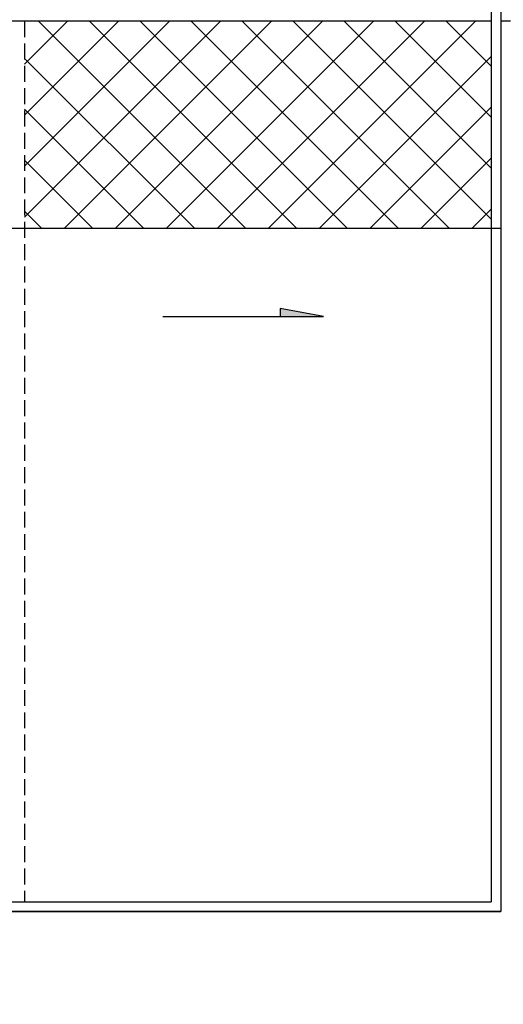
# Model space of a CAD drawing. Extents: x -424536 to -66822, y 139826 to 492209.
# Tile 81 of 91: x -93722 to -86133, y 239196 to 254654. Entities that reach past the tile are written whole.
import ezdxf

# ---------------------------------------------------------------- set-up
doc = ezdxf.new("R2010")
doc.units = 0
doc.header["$LTSCALE"] = 1000
doc.header["$MEASUREMENT"] = 0
doc.linetypes.add('DASH', pattern=[0.35, 0.25, -0.1])
for name, color, linetype in [('A乔木图例', 94, 'Continuous'), ('FG', 252, 'Continuous'), ('PUB_DIM', 3, 'Continuous'), ('体育设施', 7, 'Continuous')]:
    doc.layers.add(name, color=color, linetype=linetype)
doc.styles.add('DIM_FONT', font='SIMPLEX', dxfattribs={"width": 0.7, "bigfont": 'GBCBIG'})
doc.dimstyles.new('DIMN300', dxfattribs={"dimscale": 3, "dimtxt": 300, "dimasz": 100, "dimexe": 250, "dimexo": 300, "dimgap": 150, "dimtad": 1, "dimdec": 0, "dimzin": 0, "dimdsep": 46, "dimtxsty": 'DIM_FONT', "dimblk": 'ARCHTICK', "dimcen": 0.09, "dimclrt": 7, "dimazin": 2, "dimtfac": 1, "dimtdec": 0, "dimtix": 1, "dimtmove": 2, "dimatfit": 3, "dimldrblk": 'ARCHTICK', "dimfxl": 1, "dimtolj": 1, "dimtzin": 0, "dimarcsym": 0})

# ---------------------------------------------------------------- blocks, each defined once
blk = doc.blocks.new('_ArchTick')
at = {"color": 0, "linetype": 'ByBlock', "const_width": 0.4}
blk.add_lwpolyline([(-0.5, -0.5), (0.5, 0.5)], dxfattribs=at)
blk = doc.blocks.new('*D91')
at = {"layer": 'Defpoints', "color": 0}
for p in [(-84779, 269704), (-82294, 269704), (-84779, 268704), (-221159, 241904), (-218074, 241904), (-218074, 237804)]:
    blk.add_point(p, dxfattribs=at)
at = {"layer": 'PUB_DIM', "color": 0, "lineweight": -2}
for p, q in [((-82294, 269704), (-82294, 269904)), ((-84179, 269704), (-81794, 269704)), ((-82294, 268704), (-82294, 269704)), ((-84179, 268704), (-81794, 268704)), ((-82294, 268704), (-82294, 268504)), ((-218974, 241904), (-221909, 241904)), ((-221159, 237804), (-221159, 241904)), ((-218974, 237804), (-221909, 237804))]:
    blk.add_line(p, q, dxfattribs=at)
for p, xscale, yscale, zscale, rotation in [((-82294, 269704), 200, 200, 200, 270), ((-82294, 268704), 200, 200, 200, 90), ((-221159, 241904), 300, 300, 300, 90), ((-221159, 237804), 300, 300, 300, 270)]:
    blk.add_blockref('_ArchTick', p, dxfattribs=dict(at, xscale=xscale, yscale=yscale, zscale=zscale, rotation=rotation))
at = {"layer": 'PUB_DIM', "color": 7, "attachment_point": 5, "rotation": 90, "style": 'DIM_FONT'}
for s, insert, char_height in [('\\A1;1000', (-82894, 269204), 600), ('\\A1;4100', (-222059, 239854), 900)]:
    blk.add_mtext(s, dxfattribs=dict(at, insert=insert, char_height=char_height))

msp = doc.modelspace()

# ---------------------------------------------------------------- hatches: boundary and pattern name
at = {"layer": 'FG'}
h = msp.add_hatch(dxfattribs=at)
h.set_pattern_fill('多孔材料', color=256, scale=200, style=0)
h.set_pattern_definition([(45, (400, 0), (-400.0004, 400.0004), []), (135, (400, 0), (-400.0004, -400.0004), [])])
h.paths.add_polyline_path([(-86321.5, 251381.1), (-86321.5, 254629.4), (-93646.5, 254629.4), (-93646.5, 251381.1)])
at = {"layer": 'PUB_DIM'}
msp.add_hatch(color=256, dxfattribs=at).paths.add_polyline_path([(-89634.7, 249991.9), (-89634.7, 250120.8), (-88953.8, 249991.9)])

# ---------------------------------------------------------------- linework, layer by layer
at = {"layer": 'A乔木图例'}
msp.add_line((-99112, 251381.1), (-86171.5, 251381.1), dxfattribs=at)
at = {"layer": 'PUB_DIM'}
for p, q in [((-89634.7, 250120.8), (-89634.7, 249991.9)), ((-88953.8, 249991.9), (-89634.7, 250120.8)), ((-91474.9, 249991.9), (-88953.8, 249991.9))]:
    msp.add_line(p, q, dxfattribs=at)
at = {"layer": '体育设施'}
for p, q in [((-86171.5, 268754.4), (-86171.5, 240654.4)), ((-86321.5, 268604.4), (-86321.5, 240804.4)), ((-86321.5, 254629.4), (-101121.5, 254629.4)), ((-86021.5, 254629.4), (-86171.5, 254629.4)), ((-101121.5, 240804.4), (-86321.5, 240804.4)), ((-86171.5, 240654.4), (-101271.5, 240654.4)), ((-101271.5, 240654.4), (-86171.5, 240654.4)), ((-101271.5, 240654.4), (-86171.5, 240654.4))]:
    msp.add_line(p, q, dxfattribs=at)
at = {"layer": '体育设施', "linetype": 'DASH'}
msp.add_line((-93646.5, 254629.4), (-93646.5, 240804.4), dxfattribs=at)

# ---------------------------------------------------------------- dimensions: what is measured, and where the dimension line sits
at = {"layer": 'PUB_DIM'}
dim = msp.add_aligned_dim(p1=(-218074.5, 237804.4), p2=(-218074.5, 241904.4), distance=3084.2, dimstyle='DIMN300', dxfattribs=at)
dim.commit()
dim.dimension.update_dxf_attribs({"geometry": '*D91', "text_midpoint": (-222058.7, 239854.4)})

doc.saveas('drawing.dxf')
